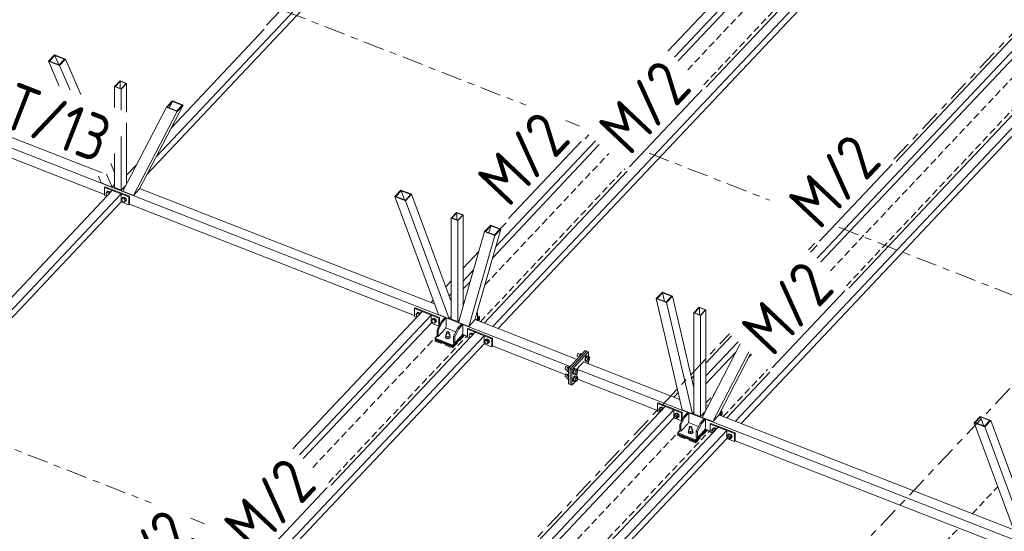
# Model space of a CAD drawing. Header units: millimetres. Extents: x -681 to 506, y -45 to 794.
# Tile 165 of 256: x 25 to 110, y 357 to 401. Entities that reach past the tile are written whole.
import ezdxf

# ---------------------------------------------------------------- set-up
doc = ezdxf.new("R2010")
doc.units = ezdxf.units.MM
doc.header["$LTSCALE"] = 0.6
for name, pattern in [('VERDECKT2', [1.5, 1, -0.5]), ('XKITLINE00', [0]), ('XKITLINE03', [6, 3, -1, 1, -1])]:
    doc.linetypes.add(name, pattern=pattern)
for name, color, linetype, lineweight in [('Bolt', 7, 'Continuous', 0), ('Part', 2, 'Continuous', 0), ('PartMark', 3, 'Continuous', 0), ('S-GRID', 1, 'Continuous', 0)]:
    doc.layers.add(name, color=color, linetype=linetype, lineweight=lineweight)
doc.styles.add('ISOCPEUR', font='ISOCPEUR.TTF')

msp = doc.modelspace()

# ---------------------------------------------------------------- linework, layer by layer
at = {"layer": 'Bolt', "color": 3, "linetype": 'XKITLINE00', "lineweight": 0}
for p, q in [((32.691, 385.755), (32.773, 385.85)), ((32.773, 385.595), (32.691, 385.755)), ((32.752, 385.836), (32.775, 385.905)), ((32.754, 385.828), (32.752, 385.836)), ((32.845, 385.927), (32.773, 385.85)), ((32.773, 385.85), (32.938, 385.786)), ((32.775, 385.905), (32.839, 385.938)), ((32.775, 385.905), (32.792, 385.923)), ((32.857, 385.956), (32.792, 385.923)), ((32.839, 385.938), (32.927, 385.924)), ((33.01, 385.863), (32.845, 385.927)), ((32.945, 385.943), (32.857, 385.956)), ((32.927, 385.924), (33.015, 385.869)), ((33.01, 385.863), (32.938, 385.786)), ((32.938, 385.786), (32.965, 385.734)), ((33.033, 385.887), (32.945, 385.943)), ((33.037, 385.81), (33.01, 385.863)), ((33.015, 385.869), (33.05, 385.824)), ((33.067, 385.843), (33.033, 385.887)), ((32.817, 385.578), (32.773, 385.595)), ((34.021, 385.236), (34.103, 385.332)), ((34.103, 385.076), (34.021, 385.236)), ((34.081, 385.317), (34.105, 385.386)), ((34.084, 385.309), (34.081, 385.317)), ((34.175, 385.408), (34.103, 385.332)), ((34.103, 385.332), (34.267, 385.268)), ((34.267, 385.012), (34.103, 385.076)), ((34.105, 385.386), (34.169, 385.419)), ((34.105, 385.386), (34.122, 385.405)), ((34.187, 385.437), (34.122, 385.405)), ((34.169, 385.419), (34.257, 385.406)), ((34.339, 385.344), (34.175, 385.408)), ((34.275, 385.424), (34.187, 385.437)), ((34.257, 385.406), (34.345, 385.35)), ((34.339, 385.344), (34.267, 385.268)), ((34.267, 385.268), (34.35, 385.108)), ((34.35, 385.108), (34.267, 385.012)), ((34.339, 385.089), (34.267, 385.012)), ((34.362, 385.369), (34.275, 385.424)), ((34.345, 385.078), (34.331, 385.08)), ((34.422, 385.184), (34.339, 385.344)), ((34.422, 385.184), (34.339, 385.089)), ((34.345, 385.35), (34.409, 385.268)), ((34.409, 385.11), (34.345, 385.078)), ((34.422, 385.184), (34.35, 385.108)), ((34.427, 385.286), (34.362, 385.369)), ((34.409, 385.268), (34.433, 385.18)), ((34.433, 385.18), (34.409, 385.11)), ((34.409, 385.11), (34.427, 385.128)), ((34.45, 385.198), (34.427, 385.286)), ((34.427, 385.128), (34.45, 385.198)), ((59.444, 375.424), (59.467, 375.494)), ((59.537, 375.515), (59.465, 375.439)), ((59.467, 375.494), (59.532, 375.526)), ((59.467, 375.494), (59.485, 375.512)), ((59.549, 375.545), (59.485, 375.512)), ((59.532, 375.526), (59.62, 375.513)), ((59.702, 375.451), (59.537, 375.515)), ((59.637, 375.531), (59.549, 375.545)), ((59.62, 375.513), (59.707, 375.458)), ((59.725, 375.476), (59.637, 375.531)), ((59.76, 375.431), (59.725, 375.476)), ((59.383, 375.343), (59.465, 375.439)), ((59.465, 375.184), (59.383, 375.343)), ((59.446, 375.417), (59.444, 375.424)), ((59.465, 375.439), (59.63, 375.375)), ((59.51, 375.166), (59.465, 375.184)), ((59.702, 375.451), (59.63, 375.375)), ((59.63, 375.375), (59.657, 375.322)), ((59.729, 375.399), (59.702, 375.451)), ((59.707, 375.458), (59.742, 375.413)), ((60.713, 374.825), (60.795, 374.92)), ((60.795, 374.665), (60.713, 374.825)), ((60.774, 374.905), (60.797, 374.975)), ((60.776, 374.898), (60.774, 374.905)), ((60.867, 374.997), (60.795, 374.92)), ((60.795, 374.92), (60.96, 374.856)), ((60.96, 374.601), (60.795, 374.665)), ((60.797, 374.975), (60.862, 375.008)), ((60.797, 374.975), (60.815, 374.993)), ((60.879, 375.026), (60.815, 374.993)), ((60.862, 375.008), (60.949, 374.994)), ((61.032, 374.932), (60.867, 374.997)), ((60.967, 375.013), (60.879, 375.026)), ((60.949, 374.994), (61.037, 374.939)), ((61.032, 374.932), (60.96, 374.856)), ((60.96, 374.856), (61.042, 374.696)), ((61.042, 374.696), (60.96, 374.601)), ((61.032, 374.677), (60.96, 374.601)), ((61.055, 374.957), (60.967, 375.013)), ((61.037, 374.666), (61.023, 374.668)), ((61.114, 374.773), (61.032, 374.932)), ((61.114, 374.773), (61.032, 374.677)), ((61.037, 374.939), (61.102, 374.856)), ((61.102, 374.699), (61.037, 374.666)), ((61.114, 374.773), (61.042, 374.696)), ((61.119, 374.875), (61.055, 374.957)), ((61.102, 374.856), (61.125, 374.768)), ((61.125, 374.768), (61.102, 374.699)), ((61.102, 374.699), (61.119, 374.717)), ((61.142, 374.787), (61.119, 374.875)), ((61.119, 374.717), (61.142, 374.787)), ((62.007, 373.816), (62.023, 373.852)), ((62.02, 373.781), (62.007, 373.816)), ((62.007, 373.569), (62.007, 373.816)), ((62.06, 373.754), (62.02, 373.781)), ((62.023, 373.852), (62.064, 373.878)), ((62.064, 373.878), (62.12, 373.886)), ((62.12, 373.886), (62.176, 373.876)), ((62.213, 373.778), (62.171, 373.752)), ((62.176, 373.876), (62.215, 373.849)), ((62.229, 373.813), (62.213, 373.778)), ((62.215, 373.849), (62.229, 373.813)), ((62.229, 373.566), (62.229, 373.813)), ((61.912, 373.426), (61.942, 373.492)), ((61.938, 373.36), (61.912, 373.426)), ((61.912, 373.401), (61.912, 373.426)), ((61.912, 373.401), (61.938, 373.334)), ((62.011, 373.31), (61.938, 373.36)), ((61.938, 373.334), (62.011, 373.285)), ((61.942, 373.492), (61.949, 373.496)), ((61.953, 373.631), (61.949, 373.508)), ((61.949, 373.508), (62.114, 373.444)), ((61.949, 373.364), (61.949, 373.508)), ((61.949, 373.364), (62.114, 373.3)), ((61.953, 373.631), (62.007, 373.65)), ((62.113, 373.291), (62.011, 373.31)), ((62.011, 373.285), (62.113, 373.266)), ((62.115, 373.743), (62.06, 373.754)), ((62.217, 373.308), (62.113, 373.291)), ((62.113, 373.266), (62.217, 373.282)), ((62.282, 373.503), (62.114, 373.444)), ((62.114, 373.444), (62.114, 373.3)), ((62.114, 373.3), (62.282, 373.359)), ((62.171, 373.752), (62.115, 373.743)), ((62.294, 373.355), (62.217, 373.308)), ((62.217, 373.282), (62.294, 373.329)), ((62.229, 373.649), (62.287, 373.627)), ((62.287, 373.627), (62.282, 373.503)), ((62.282, 373.503), (62.282, 373.359)), ((62.282, 373.359), (62.287, 373.483)), ((62.287, 373.627), (62.287, 373.483)), ((62.287, 373.495), (62.298, 373.487)), ((62.323, 373.42), (62.294, 373.355)), ((62.294, 373.329), (62.323, 373.395)), ((62.298, 373.487), (62.323, 373.42)), ((62.323, 373.395), (62.323, 373.42)), ((63.943, 373.565), (64.025, 373.661)), ((64.025, 373.405), (63.943, 373.565)), ((64.003, 373.646), (64.027, 373.715)), ((64.005, 373.638), (64.003, 373.646)), ((64.097, 373.737), (64.025, 373.661)), ((64.025, 373.661), (64.189, 373.596)), ((64.069, 373.388), (64.025, 373.405)), ((64.027, 373.715), (64.091, 373.748)), ((64.027, 373.715), (64.044, 373.734)), ((64.109, 373.766), (64.044, 373.734)), ((64.091, 373.748), (64.179, 373.735)), ((64.261, 373.673), (64.097, 373.737)), ((64.196, 373.753), (64.109, 373.766)), ((64.179, 373.735), (64.267, 373.679)), ((64.261, 373.673), (64.189, 373.596)), ((64.189, 373.596), (64.216, 373.544)), ((64.284, 373.698), (64.196, 373.753)), ((64.288, 373.62), (64.261, 373.673)), ((64.267, 373.679), (64.302, 373.634)), ((64.319, 373.653), (64.284, 373.698)), ((65.272, 373.046), (65.355, 373.142)), ((65.355, 372.887), (65.272, 373.046)), ((65.333, 373.127), (65.357, 373.197)), ((65.335, 373.119), (65.333, 373.127)), ((65.427, 373.218), (65.355, 373.142)), ((65.355, 373.142), (65.519, 373.078)), ((65.357, 373.197), (65.421, 373.229)), ((65.357, 373.197), (65.374, 373.215)), ((65.438, 373.247), (65.374, 373.215)), ((65.421, 373.229), (65.509, 373.216)), ((65.591, 373.154), (65.427, 373.218)), ((65.526, 373.234), (65.438, 373.247)), ((65.509, 373.216), (65.597, 373.161)), ((65.591, 373.154), (65.519, 373.078)), ((65.519, 373.078), (65.601, 372.918)), ((65.614, 373.179), (65.526, 373.234)), ((65.674, 372.994), (65.591, 373.154)), ((65.674, 372.994), (65.591, 372.899)), ((65.597, 373.161), (65.661, 373.078)), ((65.674, 372.994), (65.601, 372.918)), ((65.678, 373.096), (65.614, 373.179)), ((65.661, 373.078), (65.685, 372.99)), ((65.685, 372.99), (65.661, 372.92)), ((65.661, 372.92), (65.678, 372.939)), ((65.702, 373.008), (65.678, 373.096)), ((65.678, 372.939), (65.702, 373.008)), ((65.519, 372.822), (65.355, 372.887)), ((65.601, 372.918), (65.519, 372.822)), ((65.591, 372.899), (65.519, 372.822)), ((65.597, 372.888), (65.583, 372.89)), ((65.661, 372.92), (65.597, 372.888)), ((73.256, 371.854), (73.247, 371.793)), ((73.247, 371.793), (73.256, 371.752)), ((73.281, 371.918), (73.256, 371.854)), ((73.256, 371.752), (73.281, 371.741)), ((73.316, 371.968), (73.281, 371.918)), ((73.281, 371.741), (73.282, 371.741)), ((73.281, 371.741), (73.419, 371.687)), ((73.351, 371.991), (73.316, 371.968)), ((73.351, 371.991), (73.521, 371.925)), ((73.421, 371.689), (73.471, 371.872)), ((73.471, 371.872), (73.591, 371.999)), ((73.471, 371.872), (73.561, 371.837)), ((73.591, 371.999), (73.68, 371.964)), ((73.928, 371.562), (73.911, 371.45)), ((73.911, 371.45), (73.928, 371.374)), ((73.975, 371.679), (73.928, 371.562)), ((73.928, 371.374), (73.975, 371.355)), ((73.949, 371.435), (73.966, 371.547)), ((73.966, 371.36), (73.949, 371.435)), ((74.016, 371.659), (73.956, 371.443)), ((73.956, 371.443), (74.016, 371.353)), ((73.956, 371.443), (74.099, 371.387)), ((73.966, 371.547), (74.013, 371.665)), ((74.013, 371.34), (73.966, 371.36)), ((74.038, 371.772), (73.975, 371.679)), ((73.975, 371.355), (73.975, 371.356)), ((73.975, 371.355), (74.013, 371.34)), ((74.013, 371.665), (74.076, 371.757)), ((74.026, 371.349), (74.013, 371.34)), ((74.136, 371.786), (74.016, 371.659)), ((74.016, 371.659), (74.158, 371.604)), ((74.016, 371.353), (74.158, 371.297)), ((74.101, 371.814), (74.038, 371.772)), ((74.076, 371.757), (74.139, 371.799)), ((74.099, 371.387), (74.158, 371.604)), ((74.158, 371.297), (74.099, 371.387)), ((74.101, 371.814), (74.139, 371.799)), ((74.136, 371.786), (74.278, 371.731)), ((74.139, 371.799), (74.186, 371.78)), ((74.158, 371.604), (74.278, 371.731)), ((74.278, 371.424), (74.158, 371.297)), ((74.186, 371.78), (74.189, 371.766)), ((74.278, 371.731), (74.338, 371.641)), ((74.338, 371.641), (74.278, 371.424)), ((72.219, 370.755), (72.209, 370.694)), ((72.209, 370.694), (72.219, 370.652)), ((72.244, 370.819), (72.219, 370.755)), ((72.219, 370.652), (72.244, 370.642)), ((72.278, 370.869), (72.244, 370.819)), ((72.244, 370.642), (72.245, 370.642)), ((72.244, 370.642), (72.383, 370.588)), ((72.313, 370.892), (72.278, 370.869)), ((72.313, 370.892), (72.484, 370.826)), ((72.434, 370.773), (72.374, 370.556)), ((72.374, 370.556), (72.434, 370.466)), ((72.374, 370.556), (72.51, 370.503)), ((72.554, 370.9), (72.434, 370.773)), ((72.434, 370.773), (72.523, 370.738)), ((72.434, 370.466), (72.51, 370.436)), ((72.554, 370.9), (72.643, 370.865)), ((72.891, 370.463), (72.874, 370.351)), ((72.937, 370.58), (72.891, 370.463)), ((72.912, 370.336), (72.929, 370.448)), ((72.978, 370.56), (72.919, 370.344)), ((72.929, 370.448), (72.975, 370.566)), ((73, 370.673), (72.937, 370.58)), ((72.975, 370.566), (73.038, 370.658)), ((73.098, 370.687), (72.978, 370.56)), ((72.978, 370.56), (73.121, 370.505)), ((73.064, 370.715), (73, 370.673)), ((73.038, 370.658), (73.102, 370.7)), ((73.061, 370.288), (73.121, 370.505)), ((73.064, 370.715), (73.102, 370.7)), ((73.098, 370.687), (73.241, 370.632)), ((73.102, 370.7), (73.148, 370.681)), ((73.121, 370.505), (73.241, 370.632)), ((73.148, 370.681), (73.151, 370.667)), ((73.241, 370.632), (73.301, 370.542)), ((73.301, 370.542), (73.241, 370.325)), ((74.088, 371.167), (74.101, 371.175)), ((74.101, 371.175), (74.139, 371.161)), ((74.126, 371.152), (74.139, 371.161)), ((74.139, 371.161), (74.186, 371.141)), ((74.186, 371.141), (74.189, 371.128)), ((72.219, 370.116), (72.209, 370.055)), ((72.209, 370.055), (72.219, 370.014)), ((72.244, 370.18), (72.219, 370.116)), ((72.219, 370.014), (72.244, 370.004)), ((72.278, 370.231), (72.244, 370.18)), ((72.244, 370.004), (72.245, 370.004)), ((72.244, 370.004), (72.383, 369.949)), ((72.313, 370.254), (72.278, 370.231)), ((72.313, 370.254), (72.484, 370.187)), ((72.434, 370.134), (72.374, 369.918)), ((72.374, 369.918), (72.434, 369.828)), ((72.374, 369.918), (72.51, 369.864)), ((72.51, 370.216), (72.434, 370.134)), ((72.434, 370.134), (72.51, 370.105)), ((72.434, 369.828), (72.51, 369.798)), ((72.874, 370.351), (72.891, 370.275)), ((72.891, 369.824), (72.874, 369.713)), ((72.874, 369.713), (72.891, 369.637)), ((72.891, 370.275), (72.937, 370.256)), ((72.937, 369.942), (72.891, 369.824)), ((72.891, 369.637), (72.937, 369.618)), ((72.929, 370.261), (72.912, 370.336)), ((72.912, 369.698), (72.929, 369.809)), ((72.929, 369.622), (72.912, 369.698)), ((72.919, 370.344), (72.978, 370.254)), ((72.919, 370.344), (73.061, 370.288)), ((72.978, 369.922), (72.919, 369.705)), ((72.919, 369.705), (72.978, 369.616)), ((72.919, 369.705), (73.061, 369.65)), ((72.975, 370.241), (72.929, 370.261)), ((72.929, 369.809), (72.975, 369.927)), ((72.975, 369.603), (72.929, 369.622)), ((72.937, 370.256), (72.938, 370.257)), ((72.937, 370.256), (72.975, 370.241)), ((73, 370.034), (72.937, 369.942)), ((72.937, 369.618), (72.938, 369.618)), ((72.937, 369.618), (72.975, 369.603)), ((72.988, 370.25), (72.975, 370.241)), ((72.975, 369.927), (73.038, 370.019)), ((72.988, 369.612), (72.975, 369.603)), ((72.978, 370.254), (73.121, 370.198)), ((73.098, 370.049), (72.978, 369.922)), ((72.978, 369.922), (73.121, 369.866)), ((72.978, 369.616), (73.121, 369.56)), ((73.064, 370.076), (73, 370.034)), ((73.038, 370.019), (73.102, 370.062)), ((73.121, 370.198), (73.061, 370.288)), ((73.061, 369.65), (73.121, 369.866)), ((73.121, 369.56), (73.061, 369.65)), ((73.064, 370.076), (73.102, 370.062)), ((73.098, 370.049), (73.241, 369.993)), ((73.102, 370.062), (73.148, 370.042)), ((73.241, 370.325), (73.121, 370.198)), ((73.121, 369.866), (73.241, 369.993)), ((73.241, 369.687), (73.121, 369.56)), ((73.148, 370.042), (73.151, 370.028)), ((73.241, 369.993), (73.301, 369.904)), ((73.301, 369.904), (73.241, 369.687)), ((80.261, 367.171), (80.343, 367.266)), ((80.29, 367.113), (80.261, 367.171)), ((80.284, 367.095), (80.297, 367.132)), ((80.297, 367.047), (80.284, 367.095)), ((80.297, 367.132), (80.343, 367.181)), ((80.297, 367.132), (80.332, 367.15)), ((80.332, 367.003), (80.297, 367.047)), ((80.332, 367.15), (80.379, 367.143)), ((80.372, 366.977), (80.332, 367.003)), ((80.342, 367.273), (80.365, 367.342)), ((80.343, 367.267), (80.342, 367.273)), ((80.343, 367.266), (80.435, 367.364)), ((80.507, 367.202), (80.343, 367.266)), ((80.365, 367.342), (80.43, 367.375)), ((80.365, 367.342), (80.383, 367.361)), ((80.379, 367.143), (80.427, 367.113)), ((80.447, 367.393), (80.383, 367.361)), ((80.427, 367.113), (80.46, 367.071)), ((80.43, 367.375), (80.517, 367.362)), ((80.6, 367.3), (80.435, 367.364)), ((80.535, 367.38), (80.447, 367.393)), ((80.507, 367.202), (80.6, 367.3)), ((80.534, 367.15), (80.507, 367.202)), ((80.517, 367.362), (80.605, 367.306)), ((80.623, 367.325), (80.535, 367.38)), ((80.627, 367.248), (80.6, 367.3)), ((80.605, 367.306), (80.64, 367.262)), ((80.657, 367.28), (80.623, 367.325)), ((81.591, 366.652), (81.673, 366.748)), ((81.62, 366.595), (81.591, 366.652)), ((81.614, 366.576), (81.627, 366.614)), ((81.627, 366.529), (81.614, 366.576)), ((81.627, 366.614), (81.673, 366.663)), ((81.627, 366.614), (81.661, 366.631)), ((81.661, 366.484), (81.627, 366.529)), ((81.661, 366.631), (81.709, 366.624)), ((81.709, 366.454), (81.661, 366.484)), ((81.672, 366.754), (81.695, 366.824)), ((81.673, 366.748), (81.672, 366.754)), ((81.673, 366.748), (81.765, 366.845)), ((81.673, 366.748), (81.837, 366.684)), ((81.695, 366.824), (81.759, 366.856)), ((81.695, 366.824), (81.712, 366.842)), ((81.709, 366.624), (81.756, 366.594)), ((81.756, 366.447), (81.709, 366.454)), ((81.777, 366.875), (81.712, 366.842)), ((81.756, 366.594), (81.791, 366.55)), ((81.791, 366.464), (81.756, 366.447)), ((81.759, 366.856), (81.847, 366.843)), ((81.93, 366.781), (81.765, 366.845)), ((81.771, 366.454), (81.837, 366.428)), ((81.865, 366.861), (81.777, 366.875)), ((81.791, 366.55), (81.804, 366.502)), ((81.791, 366.464), (81.837, 366.513)), ((81.804, 366.502), (81.791, 366.464)), ((81.837, 366.684), (81.93, 366.781)), ((81.837, 366.684), (81.92, 366.524)), ((81.837, 366.428), (81.93, 366.526)), ((81.837, 366.428), (81.92, 366.524)), ((81.847, 366.843), (81.935, 366.788)), ((81.952, 366.806), (81.865, 366.861)), ((81.92, 366.524), (82.012, 366.621)), ((81.935, 366.515), (81.921, 366.517)), ((82.012, 366.621), (81.93, 366.781)), ((81.93, 366.526), (82.012, 366.621)), ((81.935, 366.788), (81.999, 366.705)), ((81.999, 366.548), (81.935, 366.515)), ((82.017, 366.723), (81.952, 366.806)), ((81.999, 366.705), (82.023, 366.617)), ((82.023, 366.617), (81.999, 366.548)), ((81.999, 366.548), (82.017, 366.566)), ((82.04, 366.635), (82.017, 366.723)), ((82.017, 366.566), (82.04, 366.635)), ((82.813, 365.274), (82.843, 365.34)), ((82.843, 365.34), (82.85, 365.344)), ((82.854, 365.479), (82.85, 365.355)), ((82.85, 365.355), (83.014, 365.291)), ((82.85, 365.212), (82.85, 365.355)), ((82.854, 365.479), (82.907, 365.498)), ((82.907, 365.664), (82.923, 365.7)), ((82.921, 365.628), (82.907, 365.664)), ((82.907, 365.417), (82.907, 365.664)), ((82.961, 365.602), (82.921, 365.628)), ((82.923, 365.7), (82.965, 365.725)), ((83.016, 365.591), (82.961, 365.602)), ((82.965, 365.725), (83.021, 365.734)), ((83.183, 365.351), (83.014, 365.291)), ((83.072, 365.6), (83.016, 365.591)), ((83.021, 365.734), (83.076, 365.724)), ((83.113, 365.626), (83.072, 365.6)), ((83.076, 365.724), (83.116, 365.697)), ((83.129, 365.661), (83.113, 365.626)), ((83.116, 365.697), (83.129, 365.661)), ((83.129, 365.413), (83.129, 365.661)), ((83.129, 365.497), (83.187, 365.474)), ((83.187, 365.474), (83.183, 365.351)), ((83.183, 365.351), (83.183, 365.207)), ((83.183, 365.207), (83.187, 365.331)), ((83.187, 365.474), (83.187, 365.331)), ((83.187, 365.342), (83.199, 365.335)), ((83.199, 365.335), (83.224, 365.268)), ((84.82, 365.392), (84.902, 365.488)), ((84.85, 365.335), (84.82, 365.392)), ((84.844, 365.316), (84.856, 365.354)), ((84.856, 365.269), (84.844, 365.316)), ((84.856, 365.354), (84.902, 365.403)), ((84.856, 365.354), (84.891, 365.372)), ((84.891, 365.372), (84.939, 365.364)), ((84.901, 365.494), (84.925, 365.564)), ((84.903, 365.488), (84.901, 365.494)), ((84.902, 365.488), (84.995, 365.586)), ((85.067, 365.424), (84.902, 365.488)), ((84.925, 365.564), (84.989, 365.597)), ((84.925, 365.564), (84.942, 365.582)), ((84.939, 365.364), (84.986, 365.335)), ((85.006, 365.615), (84.942, 365.582)), ((84.986, 365.335), (85.019, 365.292)), ((84.989, 365.597), (85.077, 365.583)), ((85.159, 365.521), (84.995, 365.586)), ((85.094, 365.602), (85.006, 365.615)), ((85.067, 365.424), (85.159, 365.521)), ((85.094, 365.371), (85.067, 365.424)), ((85.077, 365.583), (85.165, 365.528)), ((85.182, 365.546), (85.094, 365.602)), ((85.186, 365.469), (85.159, 365.521)), ((85.165, 365.528), (85.2, 365.483)), ((85.217, 365.502), (85.182, 365.546)), ((82.838, 365.208), (82.813, 365.274)), ((82.813, 365.248), (82.813, 365.274)), ((82.813, 365.248), (82.838, 365.182)), ((82.912, 365.158), (82.838, 365.208)), ((82.838, 365.182), (82.912, 365.133)), ((82.85, 365.212), (83.014, 365.147)), ((83.014, 365.139), (82.912, 365.158)), ((82.912, 365.133), (83.014, 365.113)), ((83.014, 365.291), (83.014, 365.147)), ((83.014, 365.147), (83.183, 365.207)), ((83.117, 365.155), (83.014, 365.139)), ((83.014, 365.113), (83.117, 365.13)), ((83.194, 365.203), (83.117, 365.155)), ((83.117, 365.13), (83.194, 365.177)), ((83.224, 365.268), (83.194, 365.203)), ((83.194, 365.177), (83.224, 365.243)), ((83.224, 365.243), (83.224, 365.268)), ((84.891, 365.224), (84.856, 365.269)), ((84.931, 365.199), (84.891, 365.224)), ((86.15, 364.874), (86.232, 364.969)), ((86.18, 364.816), (86.15, 364.874)), ((86.174, 364.798), (86.186, 364.835)), ((86.186, 364.75), (86.174, 364.798)), ((86.186, 364.835), (86.232, 364.884)), ((86.186, 364.835), (86.221, 364.853)), ((86.221, 364.705), (86.186, 364.75)), ((86.221, 364.853), (86.269, 364.846)), ((86.269, 364.675), (86.221, 364.705)), ((86.231, 364.976), (86.255, 365.045)), ((86.233, 364.97), (86.231, 364.976)), ((86.232, 364.969), (86.325, 365.067)), ((86.232, 364.969), (86.397, 364.905)), ((86.255, 365.045), (86.319, 365.078)), ((86.255, 365.045), (86.272, 365.064)), ((86.269, 364.846), (86.316, 364.816)), ((86.316, 364.668), (86.269, 364.675)), ((86.336, 365.096), (86.272, 365.064)), ((86.316, 364.816), (86.351, 364.771)), ((86.351, 364.686), (86.316, 364.668)), ((86.319, 365.078), (86.407, 365.065)), ((86.489, 365.003), (86.325, 365.067)), ((86.33, 364.676), (86.397, 364.65)), ((86.424, 365.083), (86.336, 365.096)), ((86.351, 364.771), (86.363, 364.724)), ((86.351, 364.686), (86.397, 364.735)), ((86.363, 364.724), (86.351, 364.686)), ((86.397, 364.905), (86.489, 365.003)), ((86.397, 364.905), (86.479, 364.745)), ((86.397, 364.65), (86.489, 364.747)), ((86.397, 364.65), (86.479, 364.745)), ((86.407, 365.065), (86.495, 365.009)), ((86.512, 365.028), (86.424, 365.083)), ((86.479, 364.745), (86.571, 364.843)), ((86.495, 364.737), (86.481, 364.739)), ((86.571, 364.843), (86.489, 365.003)), ((86.489, 364.747), (86.571, 364.843)), ((86.495, 365.009), (86.559, 364.927)), ((86.559, 364.769), (86.495, 364.737)), ((86.576, 364.945), (86.512, 365.028)), ((86.559, 364.927), (86.583, 364.839)), ((86.583, 364.839), (86.559, 364.769)), ((86.559, 364.769), (86.576, 364.787)), ((86.6, 364.857), (86.576, 364.945)), ((86.576, 364.787), (86.6, 364.857))]:
    msp.add_line(p, q, dxfattribs=at)
at = {"layer": 'Part', "color": 2, "linetype": 'XKITLINE00', "lineweight": 0}
for p, q in [((37.013, 388.921), (66.269, 419.911)), ((36.223, 387.403), (66.269, 419.23)), ((81.068, 398.003), (92.201, 409.796)), ((81.618, 397.484), (92.961, 409.5)), ((81.958, 397.163), (92.961, 408.819)), ((-21.762, 407.718), (61.974, 375.056)), ((65.993, 374.324), (97.521, 407.721)), ((84.367, 394.889), (96.761, 408.018)), ((66.463, 374.141), (97.521, 407.04)), ((93.9, 380.207), (113.859, 401.348)), ((100.705, 388.516), (113.099, 401.645)), ((94.24, 379.886), (113.859, 400.667)), ((38.291, 391.377), (46.315, 399.876)), ((118.418, 399.57), (86.891, 366.173)), ((117.658, 399.866), (96.649, 377.612)), ((87.361, 365.99), (118.418, 398.889)), ((28.262, 397.682), (27.743, 397.132)), ((27.825, 397.142), (28.286, 397.631)), ((28.262, 397.682), (29.206, 397.313)), ((28.286, 397.631), (28.636, 396.826)), ((29.125, 397.303), (28.286, 397.631)), ((27.743, 397.132), (28.688, 396.764)), ((27.743, 397.132), (28.67, 395.001)), ((27.825, 397.142), (28.664, 396.815)), ((28.664, 396.815), (29.125, 397.303)), ((29.206, 397.313), (28.688, 396.764)), ((28.688, 396.764), (29.614, 394.632)), ((30.527, 394.276), (29.206, 397.313)), ((5.74, 396.14), (32.565, 385.677)), ((33.901, 395.44), (33.44, 394.952)), ((33.486, 394.959), (33.912, 395.411)), ((33.901, 395.44), (34.471, 395.218)), ((33.912, 395.411), (33.912, 394.793)), ((34.425, 395.211), (33.912, 395.411)), ((33.999, 394.759), (34.425, 395.211)), ((34.471, 395.218), (34.01, 394.729)), ((34.471, 392.738), (34.471, 395.218)), ((33.44, 394.952), (33.44, 393.14)), ((33.44, 394.952), (34.01, 394.729)), ((33.486, 394.959), (33.999, 394.759)), ((34.01, 394.729), (34.01, 392.918)), ((39.327, 393.366), (35.57, 386.149)), ((38.41, 393.723), (37.891, 393.174)), ((37.971, 393.184), (38.432, 393.673)), ((38.432, 393.673), (38.143, 393.117)), ((38.41, 393.723), (39.327, 393.366)), ((39.247, 393.355), (38.432, 393.673)), ((38.786, 392.866), (39.247, 393.355)), ((38.808, 392.816), (39.327, 393.366)), ((37.891, 393.174), (34.134, 385.957)), ((38.808, 392.816), (35.051, 385.6)), ((37.891, 393.174), (38.808, 392.816)), ((37.971, 393.184), (38.786, 392.866)), ((34.471, 386.604), (34.471, 391.843)), ((73.938, 390.45), (74.268, 390.8)), ((34.01, 390.661), (34.01, 386.048)), ((65.981, 380.239), (75.158, 389.96)), ((66.261, 381.216), (74.818, 390.281)), ((33.44, 389.2), (33.44, 386.27)), ((33.44, 387.576), (33.106, 388.344)), ((34.471, 387.33), (35.313, 388.222)), ((32.748, 387.425), (33.233, 386.309)), ((65.233, 374.621), (77.567, 387.686)), ((32.042, 387.245), (32.289, 386.677)), ((33.233, 386.309), (32.289, 386.677)), ((33.233, 386.309), (33.44, 386.528)), ((34.471, 386.62), (34.478, 386.617)), ((4.734, 354.728), (33.99, 385.718)), ((20.836, 372.886), (33.23, 386.015)), ((32.622, 386.335), (32.565, 386.274)), ((32.565, 386.274), (34.654, 385.459)), ((32.565, 385.593), (32.565, 386.274)), ((34.712, 385.52), (32.622, 386.335)), ((33.99, 385.718), (33.23, 386.015)), ((34.01, 386.048), (33.44, 386.27)), ((33.99, 385.037), (33.99, 385.718)), ((34.392, 386.452), (34.01, 386.048)), ((34.134, 385.957), (35.051, 385.6)), ((35.051, 385.6), (35.57, 386.149)), ((35.588, 386.184), (60.971, 376.283)), ((58.086, 386.048), (57.568, 385.499)), ((57.647, 385.51), (58.108, 385.998)), ((58.086, 386.048), (59.003, 385.691)), ((58.108, 385.998), (58.397, 385.217)), ((58.923, 385.68), (58.108, 385.998)), ((58.462, 385.192), (58.923, 385.68)), ((59.003, 385.691), (58.484, 385.141)), ((62.412, 376.461), (59.003, 385.691)), ((3.944, 353.21), (33.99, 385.037)), ((32.565, 385.593), (32.76, 385.517)), ((33.99, 385.037), (34.654, 384.778)), ((34.712, 385.52), (34.654, 385.459)), ((34.654, 385.459), (34.654, 384.778)), ((34.654, 384.778), (34.712, 384.839)), ((34.712, 384.839), (34.712, 385.52)), ((34.712, 384.839), (59.257, 375.265)), ((57.568, 385.499), (58.484, 385.141)), ((57.568, 385.499), (61.314, 375.356)), ((57.647, 385.51), (58.462, 385.192)), ((58.484, 385.141), (62.23, 374.998)), ((62.873, 384.14), (62.412, 383.651)), ((62.458, 383.658), (62.884, 384.11)), ((62.873, 384.14), (63.443, 383.917)), ((62.884, 384.11), (62.884, 383.492)), ((63.397, 383.91), (62.884, 384.11)), ((62.412, 383.651), (62.412, 374.969)), ((62.412, 383.651), (62.982, 383.429)), ((62.458, 383.658), (62.971, 383.458)), ((62.971, 383.458), (63.397, 383.91)), ((63.443, 383.917), (62.982, 383.429)), ((62.982, 383.429), (62.982, 374.747)), ((63.443, 376.045), (63.443, 383.917)), ((66.635, 382.714), (67.138, 383.247)), ((65.288, 382.488), (63.052, 374.678)), ((66.684, 382.695), (64.448, 374.885)), ((65.807, 383.037), (65.288, 382.488)), ((65.288, 382.488), (66.165, 382.145)), ((65.365, 382.499), (65.827, 382.988)), ((65.365, 382.499), (66.145, 382.195)), ((65.827, 382.988), (65.654, 382.386)), ((65.807, 383.037), (66.684, 382.695)), ((66.606, 382.683), (65.827, 382.988)), ((66.145, 382.195), (66.606, 382.683)), ((66.165, 382.145), (66.684, 382.695)), ((66.165, 382.145), (63.929, 374.336)), ((63.443, 379.333), (64.794, 380.765)), ((93.351, 380.726), (93.905, 381.313)), ((63.443, 378.232), (64.342, 379.184)), ((61.939, 377.74), (62.412, 378.241)), ((63.443, 377.551), (64.062, 378.206)), ((80.585, 377.273), (80.066, 376.723)), ((80.144, 376.735), (80.605, 377.223)), ((80.585, 377.273), (81.462, 376.931)), ((80.605, 377.223), (80.777, 376.488)), ((81.385, 376.919), (80.605, 377.223)), ((60.673, 376.399), (60.857, 376.594)), ((62.232, 376.949), (62.412, 377.14)), ((80.066, 376.723), (80.943, 376.381)), ((80.066, 376.723), (82.302, 367.169)), ((80.144, 376.735), (80.924, 376.431)), ((80.924, 376.431), (81.385, 376.919)), ((81.462, 376.931), (80.943, 376.381)), ((80.943, 376.381), (83.18, 366.827)), ((83.307, 369.049), (81.462, 376.931)), ((48.789, 363.811), (59.922, 375.603)), ((59.315, 375.924), (59.257, 375.863)), ((59.257, 375.863), (61.347, 375.047)), ((59.257, 375.182), (59.257, 375.863)), ((61.404, 375.109), (59.315, 375.924)), ((60.682, 375.307), (59.922, 375.603)), ((64.668, 375.504), (64.624, 375.5)), ((64.629, 375.519), (64.668, 375.504)), ((64.668, 375.504), (64.668, 374.993)), ((83.768, 375.989), (83.307, 375.501)), ((83.307, 375.501), (83.877, 375.279)), ((83.307, 375.501), (83.307, 366.819)), ((83.353, 375.508), (83.779, 375.96)), ((83.353, 375.508), (83.866, 375.308)), ((83.768, 375.989), (84.338, 375.767)), ((83.779, 375.96), (83.779, 375.342)), ((84.292, 375.76), (83.779, 375.96)), ((83.866, 375.308), (84.292, 375.76)), ((83.877, 375.279), (84.338, 375.767)), ((84.338, 375.767), (84.338, 367.157)), ((49.339, 363.292), (60.682, 375.307)), ((49.679, 362.971), (60.682, 374.626)), ((59.257, 375.182), (59.452, 375.106)), ((60.682, 374.626), (60.682, 375.307)), ((60.682, 374.626), (61.347, 374.367)), ((61.534, 374.727), (61.188, 374.02)), ((61.629, 374.69), (61.283, 373.983)), ((62.23, 374.998), (61.314, 375.356)), ((61.404, 375.109), (61.347, 375.047)), ((61.347, 375.047), (61.347, 374.367)), ((61.404, 374.463), (61.404, 375.109)), ((61.879, 375.094), (61.534, 374.727)), ((61.534, 374.727), (61.629, 374.69)), ((61.974, 375.057), (61.629, 374.69)), ((61.974, 375.057), (61.879, 375.094)), ((61.974, 374.333), (61.974, 375.057)), ((61.974, 375.056), (63.399, 374.501)), ((62.23, 374.998), (62.412, 375.191)), ((62.982, 374.747), (62.412, 374.969)), ((63.11, 374.883), (62.982, 374.747)), ((63.052, 374.678), (63.929, 374.336)), ((63.929, 374.336), (64.448, 374.885)), ((64.459, 374.923), (73.24, 371.498)), ((64.563, 374.882), (64.841, 375.176)), ((64.668, 374.993), (64.563, 374.882)), ((64.622, 374.859), (64.841, 375.091)), ((64.622, 374.859), (64.841, 375.091)), ((64.622, 374.859), (64.841, 375.091)), ((64.634, 374.854), (64.841, 375.074)), ((64.634, 374.854), (64.841, 375.074)), ((64.651, 374.848), (64.841, 375.048)), ((64.651, 374.848), (64.841, 375.048)), ((64.668, 375.244), (64.841, 375.176)), ((64.681, 374.836), (64.841, 375.005)), ((64.681, 374.836), (64.841, 375.005)), ((64.841, 375.091), (64.84, 375.091)), ((64.841, 375.091), (64.84, 375.091)), ((64.841, 375.176), (64.841, 375.091)), ((64.841, 375.074), (64.841, 375.091)), ((64.841, 375.005), (64.841, 375.091)), ((64.841, 375.074), (64.841, 375.048)), ((64.841, 375.048), (64.841, 375.005)), ((83.877, 375.279), (83.877, 366.597)), ((52.088, 360.696), (64.481, 373.825)), ((61.283, 373.983), (61.188, 374.02)), ((61.188, 374.02), (61.188, 373.51)), ((61.888, 374.114), (61.283, 373.473)), ((61.283, 373.473), (61.283, 373.983)), ((61.347, 374.367), (61.368, 374.389)), ((61.888, 374.114), (61.974, 374.333)), ((61.931, 374.222), (62.815, 373.878)), ((62.958, 374.171), (62.613, 373.465)), ((63.053, 374.134), (62.708, 373.428)), ((63.304, 374.538), (62.958, 374.171)), ((62.958, 374.171), (63.053, 374.134)), ((63.399, 374.501), (63.053, 374.134)), ((63.399, 374.501), (63.304, 374.538)), ((63.313, 373.558), (63.399, 373.777)), ((63.399, 374.501), (72.664, 370.887)), ((63.399, 373.777), (63.399, 374.501)), ((63.874, 374.145), (63.816, 374.084)), ((63.816, 374.084), (65.906, 373.269)), ((63.816, 373.403), (63.816, 374.084)), ((65.964, 373.33), (63.874, 374.145)), ((65.241, 373.528), (64.481, 373.825)), ((33.714, 340.132), (65.241, 373.528)), ((61.188, 373.51), (61.015, 373.327)), ((61.015, 373.327), (62.535, 372.734)), ((61.015, 373.241), (61.015, 373.327)), ((62.535, 372.649), (61.015, 373.241)), ((61.018, 373.24), (61.018, 373.24)), ((61.018, 373.24), (62.535, 372.648)), ((61.018, 373.223), (61.018, 373.24)), ((61.018, 373.24), (61.018, 373.24)), ((61.018, 373.24), (62.535, 372.648)), ((61.018, 373.155), (61.018, 373.24)), ((61.018, 373.223), (62.535, 372.631)), ((62.535, 372.631), (61.018, 373.223)), ((61.018, 373.223), (61.018, 373.198)), ((61.018, 373.198), (62.535, 372.606)), ((62.535, 372.606), (61.018, 373.198)), ((61.018, 373.198), (61.018, 373.155)), ((61.018, 373.155), (62.535, 372.563)), ((61.018, 373.155), (62.535, 372.563)), ((61.283, 373.473), (61.188, 373.51)), ((62.535, 372.734), (63.4, 373.65)), ((62.535, 372.649), (63.458, 373.626)), ((62.818, 372.948), (62.535, 372.648)), ((62.818, 372.948), (62.535, 372.648)), ((62.535, 372.631), (62.818, 372.931)), ((62.818, 372.931), (62.535, 372.631)), ((62.708, 373.428), (62.613, 373.465)), ((62.613, 373.465), (62.613, 372.954)), ((62.708, 372.917), (62.613, 372.954)), ((63.313, 373.558), (62.708, 372.917)), ((62.708, 372.917), (62.708, 373.428)), ((62.818, 372.931), (62.818, 372.948)), ((62.818, 372.862), (62.818, 372.948)), ((62.818, 372.905), (62.818, 372.931)), ((62.885, 373.02), (62.944, 372.997)), ((62.885, 373.02), (62.944, 372.997)), ((62.915, 373.051), (62.944, 373.039)), ((62.915, 373.051), (62.944, 373.039)), ((62.932, 373.07), (62.944, 373.065)), ((62.932, 373.07), (62.944, 373.065)), ((63.458, 373.626), (62.944, 373.082)), ((63.458, 373.626), (62.944, 373.082)), ((62.944, 373.065), (63.47, 373.622)), ((62.944, 373.065), (63.47, 373.622)), ((62.944, 373.039), (63.488, 373.615)), ((62.944, 373.039), (63.488, 373.615)), ((62.944, 372.997), (63.517, 373.603)), ((62.944, 372.997), (63.517, 373.603)), ((62.944, 373.082), (62.944, 373.065)), ((62.944, 373.082), (62.944, 372.997)), ((62.944, 373.039), (62.944, 373.065)), ((62.944, 372.997), (62.944, 373.039)), ((63.356, 373.666), (63.399, 373.649)), ((63.4, 373.649), (63.816, 373.487)), ((63.816, 373.403), (64.012, 373.327)), ((65.241, 372.847), (65.241, 373.528)), ((65.964, 373.33), (65.906, 373.269)), ((65.906, 373.269), (65.906, 372.588)), ((65.964, 372.649), (65.964, 373.33)), ((84.338, 371.179), (86.55, 373.522)), ((84.338, 370.077), (87.1, 373.003)), ((34.183, 339.948), (65.241, 372.847)), ((62.535, 372.606), (62.818, 372.905)), ((62.818, 372.905), (62.535, 372.606)), ((62.535, 372.563), (62.818, 372.862)), ((62.535, 372.563), (62.818, 372.862)), ((62.535, 372.734), (62.535, 372.649)), ((62.535, 372.648), (62.535, 372.631)), ((62.535, 372.648), (62.535, 372.563)), ((62.535, 372.631), (62.535, 372.606)), ((62.535, 372.606), (62.535, 372.563)), ((62.818, 372.862), (62.818, 372.905)), ((65.241, 372.847), (65.906, 372.588)), ((65.906, 372.588), (65.964, 372.649)), ((65.964, 372.649), (72.51, 370.096)), ((73.951, 372.251), (72.51, 370.724)), ((74.094, 372.195), (72.653, 370.669)), ((74.097, 372.194), (72.656, 370.668)), ((72.799, 370.612), (74.24, 372.139)), ((73.951, 372.251), (74.094, 372.195)), ((74.094, 372.195), (74.094, 372.191)), ((74.24, 372.139), (74.097, 372.194)), ((74.24, 371.108), (74.24, 372.139)), ((87.282, 372.831), (84.001, 366.507)), ((84.338, 369.396), (86.918, 372.13)), ((88.022, 372.133), (84.917, 366.149)), ((73.807, 371.276), (73.231, 370.666)), ((73.807, 371.276), (82.098, 368.043)), ((88.179, 371.985), (85.436, 366.699)), ((72.51, 370.724), (72.653, 370.669)), ((72.51, 369.405), (72.51, 370.724)), ((72.653, 370.669), (72.653, 369.35)), ((72.656, 370.668), (72.799, 370.612)), ((72.656, 369.348), (72.656, 370.668)), ((72.799, 370.612), (72.799, 369.293)), ((73.231, 370.666), (82.869, 366.906)), ((73.231, 370.666), (73.231, 369.815)), ((89.849, 370.408), (86.131, 366.47)), ((72.799, 369.293), (73.275, 369.797)), ((73.231, 369.815), (80.155, 367.114)), ((83.112, 369.881), (83.307, 370.087)), ((72.51, 369.405), (72.653, 369.35)), ((72.653, 369.35), (72.656, 369.353)), ((72.656, 369.348), (72.799, 369.293)), ((81.571, 368.248), (81.955, 368.654)), ((61.621, 346.014), (81.58, 367.156)), ((68.426, 354.324), (80.82, 367.452)), ((80.212, 367.772), (80.155, 367.711)), ((80.155, 367.711), (82.245, 366.896)), ((80.155, 367.03), (80.155, 367.711)), ((80.155, 367.03), (80.35, 366.954)), ((82.302, 366.957), (80.212, 367.772)), ((80.82, 367.452), (81.58, 367.156)), ((81.58, 366.475), (81.58, 367.156)), ((83.18, 366.827), (82.302, 367.169)), ((83.877, 366.597), (84.256, 366.998)), ((84.338, 367.571), (84.517, 367.501)), ((84.338, 367.169), (84.343, 367.167)), ((85.457, 366.732), (85.735, 367.026)), ((85.628, 367.068), (85.735, 367.026)), ((85.735, 367.026), (85.735, 366.941)), ((61.961, 345.693), (81.58, 366.475)), ((81.58, 366.475), (82.245, 366.215)), ((82.428, 366.577), (82.082, 365.87)), ((82.523, 366.54), (82.177, 365.833)), ((82.302, 366.957), (82.245, 366.896)), ((82.245, 366.896), (82.245, 366.215)), ((82.245, 366.215), (82.258, 366.229)), ((82.302, 366.32), (82.302, 366.957)), ((82.774, 366.944), (82.428, 366.577)), ((82.428, 366.577), (82.523, 366.54)), ((82.869, 366.907), (82.523, 366.54)), ((82.869, 366.907), (82.774, 366.944)), ((82.782, 365.964), (82.869, 366.183)), ((82.869, 366.183), (82.869, 366.907)), ((82.869, 366.906), (84.294, 366.351)), ((83.18, 366.827), (83.307, 366.962)), ((83.307, 366.819), (83.877, 366.597)), ((84.199, 366.388), (83.853, 366.022)), ((84.294, 366.351), (83.948, 365.984)), ((84.001, 366.507), (84.917, 366.149)), ((84.294, 366.351), (84.199, 366.388)), ((84.294, 365.627), (84.294, 366.351)), ((84.294, 366.351), (167.657, 333.835)), ((84.917, 366.149), (85.436, 366.699)), ((85.454, 366.733), (110.837, 356.833)), ((85.562, 366.843), (85.458, 366.732)), ((85.516, 366.709), (85.735, 366.941)), ((85.525, 366.706), (85.732, 366.925)), ((85.525, 366.706), (85.732, 366.925)), ((85.543, 366.699), (85.732, 366.899)), ((85.543, 366.699), (85.732, 366.899)), ((85.562, 366.942), (85.562, 366.843)), ((85.572, 366.687), (85.732, 366.857)), ((85.572, 366.687), (85.732, 366.857)), ((85.732, 366.925), (85.732, 366.938)), ((85.732, 366.857), (85.732, 366.938)), ((85.732, 366.925), (85.732, 366.899)), ((85.732, 366.899), (85.732, 366.857)), ((107.942, 366.602), (107.423, 366.053)), ((107.503, 366.063), (107.964, 366.552)), ((107.942, 366.602), (108.859, 366.244)), ((107.964, 366.552), (108.253, 365.771)), ((108.779, 366.234), (107.964, 366.552)), ((108.318, 365.745), (108.779, 366.234)), ((108.859, 366.244), (108.34, 365.695)), ((112.279, 357.007), (108.859, 366.244)), ((86.139, 365.377), (54.611, 331.98)), ((85.379, 365.673), (64.37, 343.419)), ((81.909, 365.177), (82.082, 365.36)), ((82.177, 365.833), (82.082, 365.87)), ((82.082, 365.87), (82.082, 365.36)), ((82.177, 365.323), (82.082, 365.36)), ((82.782, 365.964), (82.177, 365.323)), ((82.177, 365.323), (82.177, 365.833)), ((82.825, 366.072), (83.709, 365.728)), ((83.426, 364.483), (84.361, 365.473)), ((83.426, 364.483), (84.361, 365.473)), ((83.426, 364.457), (84.379, 365.466)), ((83.426, 364.457), (84.379, 365.466)), ((83.426, 364.414), (84.408, 365.455)), ((83.426, 364.414), (84.408, 365.455)), ((83.429, 364.584), (84.294, 365.5)), ((83.429, 364.499), (84.352, 365.477)), ((83.853, 366.022), (83.507, 365.315)), ((83.602, 365.278), (83.507, 365.315)), ((83.507, 365.315), (83.507, 364.804)), ((83.948, 365.984), (83.602, 365.278)), ((83.602, 364.767), (84.207, 365.408)), ((83.853, 366.022), (83.948, 365.984)), ((84.207, 365.408), (84.294, 365.627)), ((84.25, 365.517), (84.294, 365.5)), ((84.294, 365.499), (84.714, 365.335)), ((84.772, 365.994), (84.714, 365.933)), ((84.714, 365.933), (86.804, 365.118)), ((84.714, 365.252), (84.714, 365.933)), ((86.862, 365.179), (84.772, 365.994)), ((86.139, 365.377), (85.379, 365.673)), ((86.139, 364.696), (86.139, 365.377)), ((107.423, 366.053), (108.34, 365.695)), ((107.423, 366.053), (111.18, 355.905)), ((107.503, 366.063), (108.318, 365.745)), ((108.34, 365.695), (112.097, 355.548)), ((55.081, 331.797), (86.139, 364.696)), ((83.429, 364.584), (81.909, 365.177)), ((81.909, 365.177), (81.909, 365.092)), ((81.91, 365.092), (81.909, 365.091)), ((81.91, 365.092), (81.909, 365.091)), ((81.909, 365.092), (83.429, 364.499)), ((81.909, 365.091), (83.426, 364.5)), ((81.909, 365.074), (81.909, 365.091)), ((81.909, 365.091), (83.426, 364.5)), ((81.909, 365.006), (81.909, 365.091)), ((81.909, 365.074), (83.426, 364.483)), ((83.426, 364.483), (81.909, 365.074)), ((81.909, 365.074), (81.909, 365.049)), ((81.909, 365.049), (83.426, 364.457)), ((83.426, 364.457), (81.909, 365.049)), ((81.909, 365.049), (81.909, 365.006)), ((81.909, 365.006), (83.426, 364.414)), ((81.909, 365.006), (83.426, 364.414)), ((83.426, 364.5), (83.427, 364.5)), ((83.426, 364.5), (83.426, 364.483)), ((83.426, 364.5), (83.427, 364.5)), ((83.426, 364.5), (83.426, 364.414)), ((83.426, 364.483), (83.426, 364.457)), ((83.426, 364.457), (83.426, 364.414)), ((83.429, 364.499), (83.429, 364.584)), ((83.507, 364.804), (83.602, 364.767)), ((83.602, 364.767), (83.602, 365.278)), ((84.714, 365.252), (84.909, 365.176)), ((86.139, 364.696), (86.804, 364.437)), ((86.862, 365.179), (86.804, 365.118)), ((86.804, 365.118), (86.804, 364.437)), ((86.804, 364.437), (86.862, 364.498)), ((86.862, 364.498), (86.862, 365.179)), ((86.862, 364.498), (111.407, 354.924))]:
    msp.add_line(p, q, dxfattribs=at)
at = {"layer": 'Part', "color": 4, "linetype": 'VERDECKT2', "lineweight": 0}
for p, q in [((82.773, 396.394), (93.467, 407.723)), ((84.147, 395.097), (96.045, 407.699)), ((95.055, 379.117), (114.361, 399.568)), ((96.429, 377.82), (116.942, 399.548)), ((65.31, 377.896), (75.972, 389.191)), ((64.929, 374.739), (77.347, 387.893)), ((64.739, 374.813), (64.84, 374.921)), ((64.84, 374.921), (64.84, 375.005)), ((50.493, 362.202), (61.188, 373.53)), ((51.868, 360.904), (63.765, 373.507)), ((61.015, 373.156), (61.018, 373.16)), ((61.015, 373.156), (62.535, 372.563)), ((61.015, 373.071), (61.015, 373.156)), ((61.015, 373.071), (62.535, 372.478)), ((62.535, 372.478), (63.575, 373.581)), ((62.818, 372.863), (62.944, 372.997)), ((62.535, 372.478), (62.535, 372.563)), ((88.005, 371.649), (88.254, 371.914)), ((85.826, 366.588), (89.629, 370.616)), ((84.338, 367.765), (85.039, 368.508)), ((85.575, 366.686), (85.735, 366.855)), ((85.634, 366.663), (85.735, 366.77)), ((85.732, 366.857), (85.735, 366.855)), ((85.735, 366.855), (85.735, 366.77)), ((62.775, 344.924), (82.082, 365.376)), ((64.15, 343.627), (84.663, 365.356)), ((83.43, 364.413), (84.412, 365.453)), ((83.43, 364.328), (84.47, 365.431)), ((81.91, 364.921), (81.91, 365.006)), ((81.91, 365.006), (83.43, 364.413)), ((83.43, 364.328), (81.91, 364.921)), ((83.43, 364.413), (83.43, 364.328)), ((107.262, 358.227), (109.459, 360.554)), ((95.655, 345.932), (106.098, 356.995))]:
    msp.add_line(p, q, dxfattribs=at)
at = {"layer": 'PartMark', "color": 1, "linetype": 'XKITLINE00', "lineweight": 0}
for p, q in [((46.517, 400.235), (52.768, 406.857)), ((77.769, 388.045), (84.02, 394.667)), ((20.04, 392.356), (32.366, 387.548)), ((67.339, 383.606), (73.591, 390.228)), ((94.107, 381.672), (100.358, 388.294)), ((90.051, 370.768), (96.302, 377.389)), ((45.489, 353.853), (51.741, 360.474))]:
    msp.add_line(p, q, dxfattribs=at)
at = {"layer": 'S-GRID', "color": 1, "linetype": 'XKITLINE03', "lineweight": 0}
for p, q in [((-192.225, 48.32), (230.759, 496.379)), ((100.512, 388.699), (118.636, 407.898)), ((48.186, 401.42), (68.847, 393.361)), ((72.268, 392.027), (73.462, 391.561)), ((79.437, 389.23), (89.8, 385.188)), ((95.776, 382.857), (121.052, 372.998)), ((93.157, 380.908), (93.712, 381.496)), ((68.233, 354.506), (86.357, 373.705)), ((15.906, 367.227), (36.568, 359.168)), ((39.988, 357.834), (41.182, 357.368))]:
    msp.add_line(p, q, dxfattribs=at)

# ---------------------------------------------------------------- texts
at = {"layer": 'PartMark', "color": 1, "style": 'ISOCPEUR', "width": 0.85}
for s, rotation, p in [('M/2', 46.65022, (77.744, 388.893)), ('RT/13', -21.3083, (20.817, 392.697)), ('M/2', 46.65022, (67.315, 384.454)), ('M/2', 46.65022, (94.082, 382.521)), ('M/2', 46.65022, (90.026, 371.616)), ('M/2', 46.65022, (45.465, 354.701)), ('M/2', 46.65022, (35.036, 350.262))]:
    msp.add_text(s, height=4, rotation=rotation, dxfattribs=at).set_placement(p)

doc.saveas('drawing.dxf')
